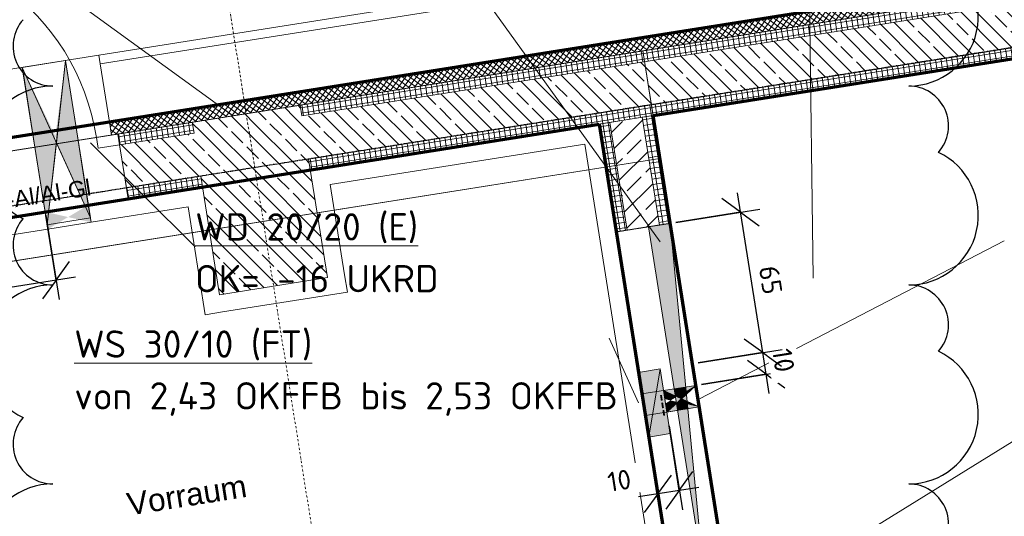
# Model space of a CAD drawing. Header units: millimetres. Extents: x 1523 to 75153, y -41886 to 10268.
# Tile 48 of 54: x 57420 to 61931, y -10443 to -8168. Entities that reach past the tile are written whole.
import ezdxf

# ---------------------------------------------------------------- set-up
doc = ezdxf.new("R2010")
doc.units = ezdxf.units.MM
for name, pattern in [('CAx_nichtHalbton', [20001.0584, 10000, -0.5292, 10000, -0.5292]), ('IMPORT-STRICHPUNKT _7_', [20, 10, -5, 0, -5]), ('Rasterlinie', [22.225, 12.7, -3.175, 3.175, -3.175]), ('Verdeckt 2x', [3.572, 2.3813, -1.1907])]:
    doc.linetypes.add(name, pattern=pattern)
for name, color, linetype, lineweight, true_color in [('20 A--Bodenplatte', 7, 'Continuous', 13, 0x656565), ('90 A--Achsraster _1_50_', 7, 'IMPORT-STRICHPUNKT _7_', 13, 0x656565), ('AD', 1, 'Continuous', 13, 0xff0000), ('G-____-REVC-OTLN', 1, 'Continuous', 25, 0xff0000), ('Neubau_10 A--Fassade Tiefgarage', 7, 'Continuous', 13, 0x656565), ('Neubau_10 A--Stütze', 7, 'Continuous', 13, 0x656565), ('Neubau_10 A--Wand außen _tragend_', 7, 'Continuous', 13, 0x656565), ('Neubau_10 A--Wand innen _tragend_', 7, 'Continuous', 13, 0x656565), ('Neubau_10 VSI--Wärmeschutz _veritkal_', 7, 'Continuous', 13, 0x656565), ('Neubau_20 A--Bodenplatte', 7, 'Continuous', 13, 0x656565), ('Neubau_20 A--Gründungsbelag', 7, 'Continuous', 13, 0x656565), ('Neubau_80 A--Raum', 7, 'Continuous', 13, 0x656565), ('Xref_706_5_--_ÜP_-1_000_16_Übersichtsplan UG_IFC 2025_01_13_dwg', 7, 'Continuous', 13, 0x767676), ('XX', 7, 'Continuous', 18, 0x804040)]:
    doc.layers.add(name, color=color, linetype=linetype, lineweight=lineweight, true_color=true_color)
for name, color, linetype, lineweight in [('AD_Detail', 7, 'Continuous', 13), ('Ax-50_BM-Bem', 7, 'Continuous', 9), ('Ax_BM-Bem', 7, 'Continuous', 9), ('GB_HLS-OBJ', 7, 'Continuous', 18), ('M-EQPM-___-IDEN', 7, 'Continuous', 9), ('S-GRID-____-OTLN', 7, 'Continuous', 9), ('Text', 7, 'Continuous', 9)]:
    doc.layers.add(name, color=color, linetype=linetype, lineweight=lineweight)
doc.styles.add('Arial', font='arial.ttf', dxfattribs={"height": 75})
doc.styles.add('Arial_B', font='txt', dxfattribs={"height": 103.174603})
doc.styles.add('ISOCPEUR', font='isocpeur.ttf', dxfattribs={"height": 125})
doc.styles.add('ISOCPEUR_2', font='isocpeur.ttf', dxfattribs={"height": 90})
doc.dimstyles.new('KI_1_8_mm_Isocpeur__cm_m__Aufrundung_auf_5_mm_ELT_Gesamtbemaßung', dxfattribs={"dimscale": 304.8, "dimtxt": 89.638306, "dimasz": 0.492126, "dimexe": 0.295276, "dimexo": 0.0625, "dimgap": 0.049213, "dimtad": 1, "dimlfac": 0.001, "dimrnd": 0.005, "dimzin": 0, "dimdsep": 46, "dimtxsty": 'ISOCPEUR_2', "dimblk1": 'OBLIQUE', "dimblk2": 'OBLIQUE', "dimsah": 1, "dimcen": 0.09, "dimdle": 0.295276, "dimadec": 0, "dimazin": 0, "dimtfac": 1, "dimtdec": 4, "dimtix": 1, "dimtmove": 0, "dimatfit": 3, "dimfxl": 0.984252, "dimfxlon": 1, "dimtvp": 1, "dimtfill": 1, "dimtolj": 1, "dimtzin": 0, "dimlwd": 25, "dimlwe": 25, "dimarcsym": 2})
doc.dimstyles.new('KI_1_8_mm_Isocpeur__cm_m__Aufrundung_auf_5_mm_ELT_Gesamtbemaßung_1', dxfattribs={"dimscale": 304.8, "dimtxt": 89.638306, "dimasz": 0.492126, "dimexe": 0.295276, "dimexo": 0.0625, "dimgap": 0.049213, "dimtad": 1, "dimdec": 1, "dimlfac": 0.1, "dimrnd": 0.5, "dimdsep": 46, "dimtxsty": 'ISOCPEUR_2', "dimblk1": 'OBLIQUE', "dimblk2": 'OBLIQUE', "dimsah": 1, "dimcen": 0.09, "dimdle": 0.295276, "dimadec": 0, "dimazin": 0, "dimtfac": 1, "dimtdec": 4, "dimtix": 1, "dimtmove": 0, "dimatfit": 3, "dimfxl": 0.984252, "dimfxlon": 1, "dimtvp": 1, "dimtfill": 1, "dimtolj": 1, "dimtzin": 0, "dimlwd": 25, "dimlwe": 25, "dimarcsym": 2})
doc.dimstyles.new('KI_1_8_mm_Isocpeur__cm_m__Aufrundung_auf_5_mm_ELT_Gesamtbemaßung_2', dxfattribs={"dimscale": 304.8, "dimtxt": 89.638306, "dimasz": 0.492126, "dimexe": 0.295276, "dimexo": 0.0625, "dimgap": 0.049213, "dimtad": 1, "dimdec": 1, "dimlfac": 0.1, "dimrnd": 0.5, "dimdsep": 46, "dimtxsty": 'ISOCPEUR_2', "dimblk1": 'OBLIQUE', "dimblk2": 'OBLIQUE', "dimsah": 1, "dimcen": 0.09, "dimdle": 0.295276, "dimadec": 0, "dimazin": 0, "dimtfac": 1, "dimtdec": 4, "dimtix": 1, "dimtmove": 2, "dimatfit": 3, "dimfxl": 0.984252, "dimfxlon": 1, "dimtvp": 1, "dimtfill": 1, "dimtolj": 1, "dimtzin": 0, "dimlwd": 25, "dimlwe": 25, "dimarcsym": 2})
pattern_1 = [(5.336, (0, 0), (-2.324905, 24.891662), []), (95.336, (0, 0), (24.891662, 2.324905), [])]
pattern_2 = [(221.336, (0, 0), (-99.07104, 112.6274), []), (221.336, (33.02, -37.54), (-99.07104, 112.6274), []), (221.336, (66.05, -75.08), (-99.07104, 112.6274), [75, -25])]
pattern_3 = [(275.336, (0, 0), (24.891662, 2.324905), []), (5.336, (0, 0), (-2.324905, 24.891662), [])]

# ---------------------------------------------------------------- blocks, each defined once
blk = doc.blocks.new('SuD_WD_RB Allgemein - SuD_WD_RB Allgemein-38442418-SuD_-1UG gesamt Plot  - Blatt 2')
at = {"layer": 'AD', "lineweight": 18}
blk.add_hatch(color=256, dxfattribs=at).paths.add_polyline_path([(0, -100), (-365, 0), (-730, -100)])
at = {"layer": 'AD_Detail', "lineweight": 18, "true_color": 0xff0000}
blk.add_hatch(color=1, dxfattribs=at).paths.add_polyline_path([(0, 100), (-730, 100), (-365, 0)])
at = {"layer": 'AD', "color": 7}
for p, q in [((-730, -100), (0, 100)), ((-730, 100), (0, -100)), ((-730, -100), (-730, 100)), ((-730, 100), (0, 100)), ((0, 100), (0, -100)), ((0, -100), (-730, -100))]:
    blk.add_line(p, q, dxfattribs=at)
at = {"layer": 'AD_Detail'}
for p, q in [((0, 100), (-730, 100)), ((-730, 100), (-365, 0)), ((-365, 0), (0, 100)), ((-365, 0), (-730, -100)), ((0, -100), (-365, 0)), ((-730, -100), (0, -100))]:
    blk.add_line(p, q, dxfattribs=at)
blk = doc.blocks.new('SuD_WS_RB Allgemein - SuD_WS_RB Allgemein-38943194-SuD_-1UG gesamt Plot  - Blatt 2')
at = {"layer": 'AD', "lineweight": 18}
blk.add_hatch(color=256, dxfattribs=at).paths.add_polyline_path([(0, 150), (-100, 150), (-100, -150)])
at = {"layer": 'AD', "color": 7}
for p, q in [((-100, -150), (0, 150)), ((-100, -150), (-100, 150)), ((-100, 150), (0, 150)), ((0, 150), (0, -150)), ((0, -150), (-100, -150))]:
    blk.add_line(p, q, dxfattribs=at)
at = {"layer": 'AD_Detail'}
for p, q in [((0, 150), (-100, 150)), ((-100, 150), (-100, -150)), ((-100, -150), (0, 150))]:
    blk.add_line(p, q, dxfattribs=at)
blk = doc.blocks.new('SuD_KBZ-W_RB Allgemein - SuD_KBZ-W_RB Allgemein-38442841-SuD_-1UG gesamt Plot  - Blatt 2')
at = {"layer": 'AD', "lineweight": 18, "true_color": 0xffa042, "transparency": 33554560}
for points in [[(-100, -50), (-53.2, -50), (-51.1, -15.9), (-75, 0), (-100, -16.7)], [(0, -50), (0, -50), (-51.1, -15.9), (-51.9, -29.2), (-14.9, -44)]]:
    blk.add_hatch(color=21, dxfattribs=at).paths.add_polyline_path(points)
at = {"layer": 'AD_Detail', "lineweight": 18, "true_color": 0xffa042, "transparency": 33554560}
for points in [[(-75, 0), (-49, 17.3), (-47, 50), (-100, 50), (-100, 16.7)], [(-49, 17.3), (0, 50), (-48.2, 30.7)]]:
    blk.add_hatch(color=21, dxfattribs=at).paths.add_polyline_path(points)
at = {"layer": 'AD', "color": 7}
for p, q in [((-150, -50), (0, 50)), ((-150, 50), (0, -50)), ((-150, -50), (-150, 50)), ((-150, 50), (0, 50)), ((0, 50), (0, -50)), ((0, -50), (-150, -50))]:
    blk.add_line(p, q, dxfattribs=at)
at = {"layer": 'AD_Detail'}
for p, q in [((0, 50), (-150, 50)), ((-150, 50), (-75, 0)), ((-75, 0), (0, 50)), ((-75, 0), (-150, -50)), ((0, -50), (-75, 0)), ((-150, -50), (0, -50))]:
    blk.add_line(p, q, dxfattribs=at)
blk = doc.blocks.new('SuD_WS_RB Allgemein - SuD_WS_RB Allgemein-42519884-SuD_-1UG gesamt Plot  - Blatt 2')
at = {"layer": 'AD', "lineweight": 18}
h = blk.add_hatch(color=256, dxfattribs=at)
h.paths.add_polyline_path([(-100, -800), (-53.2, -51.4), (-100, -51.4), (-100, -234.1)])
h.paths.add_polyline_path([(-100, -18), (-75, -1.4), (-100, 15.3), (-100, 2.6)])
h.paths.add_polyline_path([(-51.1, -17.3), (-49, 16), (-75, -1.4)])
h.paths.add_polyline_path([(-100, 48.6), (-47, 48.6), (0, 800), (-100, 800), (-100, 64.5)])
at = {"layer": 'AD', "color": 7}
for p, q in [((-100, -800), (0, 800)), ((-100, -800), (-100, 800)), ((-100, 800), (0, 800)), ((0, 800), (0, -800)), ((0, -800), (-100, -800))]:
    blk.add_line(p, q, dxfattribs=at)
at = {"layer": 'AD_Detail'}
for p, q in [((0, 800), (-100, 800)), ((-100, 800), (-100, -800)), ((-100, -800), (0, 800))]:
    blk.add_line(p, q, dxfattribs=at)
blk = doc.blocks.new('Xref_706_5_--_ÜP_-1_000_11_Übersichtsplan UG_IFC 2024_09_30_dwg_Teleskopdoppeltür 27_2-41959656-SuD_-1UG gesamt Plot  - Blatt 2')
at = {"layer": 'Neubau_10 A--Wand innen _tragend_', "color": 9, "true_color": 0xcbcbcb, "flags": 128}
blk.add_lwpolyline([(800, -250), (800, -200), (800, -50), (800, 0), (-800, 0), (-800, -50), (-800, -200), (-800, -250)], close=True, dxfattribs=at)
blk = doc.blocks.new('Xref_706_5_--_ÜP_-1_000_11_Übersichtsplan UG_IFC 2024_09_30_dwg_Eingang 02 1-Fl 27-41960547-SuD_-1UG gesamt Plot  - Blatt 2')
at = {"layer": 'Neubau_10 A--Wand außen _tragend_', "color": 9, "true_color": 0xcbcbcb}
blk.add_line((530, 0), (530, 1060), dxfattribs=at)
at = {"layer": 'Neubau_10 A--Wand außen _tragend_', "color": 9, "true_color": 0xcbcbcb, "flags": 128}
for points in [[(-630, -50), (-530, -50), (-530, -40), (-530, 0), (-630, 0), (-630, -50), (-630, 0), (-630, -50), (-630, -250), (-630, -300)], [(630, -50), (530, -50), (530, -40), (530, 0), (630, 0), (630, -50), (630, 0), (630, -50), (630, -250), (630, -300)]]:
    blk.add_lwpolyline(points, dxfattribs=at)
at = {"layer": 'Neubau_10 A--Wand außen _tragend_', "color": 9, "true_color": 0xcbcbcb}
blk.add_arc((530, 0), 1060, 90, 180, dxfattribs=at)
blk = doc.blocks.new('Xref_706_5_--_ÜP_-1_000_11_Übersichtsplan UG_IFC 2024_09_30_dwg_Standard-Rastermarker_7-41960560-SuD_-1UG gesamt Plot  - Blatt 2')
at = {"layer": '90 A--Achsraster _1_50_', "color": 9, "true_color": 0xcbcbcb}
blk.add_line((38626.4, 0), (93805.6, 0), dxfattribs=at)
blk = doc.blocks.new('Xref_706_5_--_ÜP_-1_000_11_Übersichtsplan UG_IFC 2024_09_30_dwg_Standard-Rastermarker_12-V5-SuD_-1UG gesamt Plot  - Blatt 2')
at = {"layer": '90 A--Achsraster _1_50_', "color": 9, "true_color": 0xcbcbcb}
blk.add_line((0, 0), (28500, 0), dxfattribs=at)
blk = doc.blocks.new('Xref_706_5_--_ÜP_-1_000_16_Übersichtsplan UG_IFC 2025_01_13_dwg-35469238-SuD_-1UG gesamt Plot  - Blatt 2')
at = {"layer": 'Neubau_10 A--Fassade Tiefgarage', "true_color": 0xcbcbcb}
h = blk.add_hatch(dxfattribs=at)
h.set_pattern_fill('FP_9', color=9, style=0, pattern_type=2)
h.set_pattern_definition([(320.336, (0, 0), (12.765685, 15.396015), []), (50.336, (0, 0), (-15.396015, 12.765685), [])])
h.paths.add_polyline_path([(6592, -31777.2), (5748, -22740.8), (5688.2, -22746.4), (6567.5, -32160), (6580.4, -31958.9)])
h.paths.add_polyline_path([(6644.1, -32334.1), (6592, -31777.2), (6567.5, -32160), (6584.3, -32339.7), (6634.7, -32335)])
at = {"layer": 'Neubau_10 A--Stütze', "true_color": 0xcbcbcb}
h = blk.add_hatch(dxfattribs=at)
h.set_pattern_fill('FP_6', color=9, style=0, pattern_type=2)
h.set_pattern_definition(pattern_2)
h.paths.add_polyline_path([(7405.7, -31886.3), (7359.2, -31388.5), (6811.6, -31439.7), (6858.1, -31937.5), (6912.5, -31932.4)])
h = blk.add_hatch(dxfattribs=at)
h.set_pattern_fill('FP_6', color=9, style=0, pattern_type=2)
h.set_pattern_definition(pattern_2)
h.paths.add_polyline_path([(6834.8, -31688.6), (6811.6, -31439.7), (6612.5, -31458.3), (6635.7, -31707.2), (6795.4, -31692.3)])
h = blk.add_hatch(dxfattribs=at)
h.set_pattern_fill('FP_6', color=9, style=0, pattern_type=2)
h.set_pattern_definition(pattern_2)
h.paths.add_polyline_path([(6659, -31956.1), (6612.5, -31458.3), (6562.7, -31462.9), (6609.2, -31960.7), (6619.5, -31959.8)])
h = blk.add_hatch(dxfattribs=at)
h.set_pattern_fill('FP_6', color=9, style=0, pattern_type=2)
h.set_pattern_definition(pattern_2)
h.paths.add_polyline_path([(6858.1, -31937.5), (6834.8, -31688.6), (6635.7, -31707.2), (6659, -31956.1), (6818.7, -31941.2)])
at = {"layer": 'Neubau_10 A--Wand außen _tragend_', "true_color": 0xcbcbcb}
h = blk.add_hatch(dxfattribs=at)
h.set_pattern_fill('FP_5', color=9, style=0, pattern_type=2)
h.set_pattern_definition(pattern_3)
h.paths.add_polyline_path([(6609.5, -31426.7), (6167, -26689), (6117.2, -26693.7), (6559, -31423.5)])
h.paths.add_polyline_path([(6612.5, -31458.3), (6609.5, -31426.7), (6559, -31423.5), (6562.7, -31462.9)])
h = blk.add_hatch(dxfattribs=at)
h.set_pattern_fill('FP_6', color=9, style=0, pattern_type=2)
h.set_pattern_definition(pattern_2)
h.paths.add_polyline_path([(6811.6, -31439.7), (6366.1, -26670.4), (6167, -26689), (6612.5, -31458.3), (6700.7, -31450)])
h = blk.add_hatch(dxfattribs=at)
h.set_pattern_fill('FP_5', color=9, style=0, pattern_type=2)
h.set_pattern_definition(pattern_3)
h.paths.add_polyline_path([(6861.4, -31435), (6416.6, -26673.6), (6366.1, -26670.4), (6811.6, -31439.7), (6851, -31436)])
h.paths.add_polyline_path([(6416.6, -26673.6), (6415.9, -26665.8), (6366.1, -26670.4), (6415.4, -26673.6)])
h = blk.add_hatch(dxfattribs=at)
h.set_pattern_fill('FP_6', color=9, style=0, pattern_type=2)
h.set_pattern_definition(pattern_2)
h.paths.add_polyline_path([(6890.2, -32281), (6858.1, -31937.5), (6659, -31956.1), (6691, -32299.6), (6835.8, -32286.1)])
h = blk.add_hatch(dxfattribs=at)
h.set_pattern_fill('FP_5', color=9, style=0, pattern_type=2)
h.set_pattern_definition(pattern_3)
h.paths.add_polyline_path([(6940, -32276.3), (6907.9, -31932.8), (6858.1, -31937.5), (6890.2, -32281)])
h = blk.add_hatch(dxfattribs=at)
h.set_pattern_fill('FP_5', color=9, style=0, pattern_type=2)
h.set_pattern_definition(pattern_3)
h.paths.add_polyline_path([(6691, -32299.6), (6659, -31956.1), (6609.2, -31960.7), (6641.3, -32304.2), (6646, -32303.8)])
at = {"layer": 'Neubau_10 A--Wand außen _tragend_', "true_color": 0xededed}
h = blk.add_hatch(color=7, dxfattribs=at)
h.paths.add_polyline_path([(7016.9, -32454.9), (6964.4, -32474.7), (7006.3, -32556.4), (7011.6, -32538.5), (7016.3, -32464.3)])
h.paths.add_polyline_path([(7036.8, -32453.1), (7016.9, -32454.9), (7011.6, -32538.5), (7035.9, -32456.1)])
for points in [[(6646.8, -32585.6), (6290.1, -32522.8), (6632.9, -32591.2), (6643, -32587.2)], [(7055.4, -32652.2), (7006.3, -32556.4), (6980.3, -32644.3), (7035.5, -32654.1)], [(6647.6, -32594.2), (6632.9, -32591.2), (6308.7, -32722)]]:
    blk.add_hatch(color=7, dxfattribs=at).paths.add_polyline_path(points)
at = {"layer": 'Neubau_10 A--Wand innen _tragend_', "true_color": 0xededed}
h = blk.add_hatch(color=7, dxfattribs=at)
h.paths.add_polyline_path([(8073, -29875.6), (8068.3, -29825.8), (8035.1, -29828.9), (8059.6, -29859)])
h.paths.add_polyline_path([(8064, -29779.2), (8059, -29726.2), (8043.2, -29779.8)])
h = blk.add_hatch(color=7, dxfattribs=at)
h.paths.add_polyline_path([(8001.9, -29832), (7968.7, -29835.1), (7973.4, -29884.9), (7989.7, -29854.6)])
h.paths.add_polyline_path([(7983.1, -29781.7), (7959.4, -29735.5), (7963.8, -29782.3)])
at = {"layer": 'Neubau_10 A--Wand innen _tragend_', "true_color": 0xcbcbcb}
h = blk.add_hatch(dxfattribs=at)
h.set_pattern_fill('FP_1', color=9, style=0, pattern_type=2)
h.set_pattern_definition(pattern_1)
h.paths.add_polyline_path([(7216, -29855.2), (7211.3, -29805.4), (6713.5, -29851.9), (6718.2, -29901.7), (7208.1, -29855.9)])
h = blk.add_hatch(dxfattribs=at)
h.set_pattern_fill('FP_2', color=9, style=0, pattern_type=2)
h.set_pattern_definition([(131.336, (0, 0), (90.1019, 79.25683), []), (131.336, (-45.05, -39.63), (90.1019, 79.25683), [90, -30])])
h.paths.add_polyline_path([(7229.9, -30004.5), (7216, -29855.2), (6718.2, -29901.7), (6732.1, -30051), (6951.3, -30030.5)])
at = {"layer": 'Neubau_10 A--Wand innen _tragend_', "true_color": 0xededed}
for points in [[(8020.9, -29855.3), (8008.6, -29831.4), (8001.9, -29832), (7973.4, -29884.9), (8013.2, -29881.1), (8020.5, -29856.5)], [(8073, -29875.6), (8035.1, -29828.9), (8028.5, -29829.5), (8020.9, -29855.3), (8033.1, -29879.3)], [(8181.8, -29965.8), (7873.8, -29894.2), (7883.1, -29993.7), (8177.5, -29966.2)]]:
    blk.add_hatch(color=7, dxfattribs=at).paths.add_polyline_path(points)
at = {"layer": 'Neubau_10 A--Wand innen _tragend_', "true_color": 0xcbcbcb}
h = blk.add_hatch(dxfattribs=at)
h.set_pattern_fill('FP_1', color=9, style=0, pattern_type=2)
h.set_pattern_definition(pattern_1)
h.paths.add_polyline_path([(7234.6, -30054.3), (7229.9, -30004.5), (6732.1, -30051), (6736.8, -30100.8), (7226.7, -30055)])
at = {"layer": '20 A--Bodenplatte', "color": 9, "true_color": 0xcbcbcb, "flags": 128}
blk.add_lwpolyline([(5753.4, -17422.3), (6615, -26647.2), (6117.2, -26693.7), (6414.8, -29879.8), (6912.6, -29833.3), (7657.6, -37808.6), (3903.9, -38159.2), (3495.6, -33788.2), (4192.6, -33723.1), (4243.8, -34270.7), (4094.3, -34284.7), (4400.3, -37560.4), (7108.6, -37307.5), (6414.8, -29879.8), (6713.5, -29851.9), (6415.9, -26665.8), (6117.2, -26693.7), (5248.2, -17390)], dxfattribs=at)
at = {"layer": 'Neubau_10 A--Fassade Tiefgarage', "color": 9, "true_color": 0xcbcbcb}
for p, q in [((5419.4, -22771.5), (6315.5, -32364.8)), ((6584.3, -32339.7), (5688.2, -22746.4))]:
    blk.add_line(p, q, dxfattribs=at)
at = {"layer": 'Neubau_10 A--Fassade Tiefgarage', "color": 9, "true_color": 0xcbcbcb, "flags": 128}
for points in [[(5198.2, -20833.6), (5379.6, -22775.2), (5419.4, -22771.5), (5688.2, -22746.4), (5748, -22740.8), (6644.1, -32334.1)], [(5379.6, -22775.2), (6275.7, -32368.5), (6387.3, -33563.3), (6427.1, -33559.6), (6695.9, -33534.5), (6755.7, -33528.9), (6644.1, -32334.1), (6584.3, -32339.7), (6315.5, -32364.8), (6275.7, -32368.5)]]:
    blk.add_lwpolyline(points, dxfattribs=at)
at = {"layer": 'Neubau_10 A--Stütze', "color": 9, "true_color": 0xcbcbcb, "flags": 128}
for points in [[(6858.1, -31937.5), (7405.7, -31886.3), (7359.2, -31388.5), (6811.6, -31439.7)], [(6612.5, -31458.3), (6562.7, -31462.9), (6609.2, -31960.7), (6659, -31956.1)]]:
    blk.add_lwpolyline(points, dxfattribs=at)
at = {"layer": 'Neubau_10 A--Wand außen _tragend_', "color": 9, "true_color": 0xcbcbcb}
for p, q in [((6858.1, -31937.5), (6890.2, -32281)), ((6659, -31956.1), (6691, -32299.6))]:
    blk.add_line(p, q, dxfattribs=at)
at = {"layer": 'Neubau_10 A--Wand außen _tragend_', "color": 9, "true_color": 0xcbcbcb, "flags": 128}
for points in [[(6183.4, -24176.6), (6049.5, -22742.8), (5800.6, -22766.1), (6167, -26689), (6612.5, -31458.3)], [(6861.4, -31435), (6415.9, -26665.8), (6117.2, -26693.7), (6562.7, -31462.9)], [(6366.1, -26670.4), (6415.9, -26665.8), (6366.1, -26670.4), (6811.6, -31439.7)], [(6609.2, -31960.7), (6641.3, -32304.2), (6940, -32276.3), (6907.9, -31932.8)], [(6957.2, -32460.5), (7036.8, -32453.1), (7055.4, -32652.2), (6975.8, -32659.6), (6957.2, -32460.5), (6658.5, -32488.4), (6598.7, -32494), (6329.9, -32519.1), (6290.1, -32522.8)], [(6308.7, -32722), (6348.5, -32718.2), (6617.3, -32693.1), (6677.1, -32687.5), (6975.8, -32659.6)]]:
    blk.add_lwpolyline(points, dxfattribs=at)
at = {"layer": 'Neubau_10 A--Wand innen _tragend_', "color": 9, "true_color": 0xcbcbcb}
for p, q in [((8082.3, -29975.1), (8059, -29726.2)), ((7959.4, -29735.5), (7982.7, -29984.4))]:
    blk.add_line(p, q, dxfattribs=at)
at = {"layer": 'Neubau_10 A--Wand innen _tragend_', "color": 9, "true_color": 0xcbcbcb, "flags": 128}
for points in [[(6718.2, -29901.7), (6713.5, -29851.9), (7211.3, -29805.4), (7234.6, -30054.3), (6736.8, -30100.8), (6732.1, -30051), (7229.9, -30004.5)], [(6732.1, -30051), (6718.2, -29901.7), (7216, -29855.2)], [(8181.8, -29965.8), (8172.5, -29866.3), (7873.8, -29894.2), (7883.1, -29993.7)]]:
    blk.add_lwpolyline(points, dxfattribs=at)
at = {"layer": 'Neubau_10 VSI--Wärmeschutz _veritkal_', "color": 9, "true_color": 0xcbcbcb}
blk.add_line((6907.9, -31932.8), (6957.2, -32460.5), dxfattribs=at)
at = {"layer": 'Neubau_10 VSI--Wärmeschutz _veritkal_', "color": 9, "true_color": 0xcbcbcb, "flags": 128}
for points in [[(11167.5, -29686.9), (6736.8, -30100.8), (6861.4, -31435)], [(7431.4, -31301.4), (7351.8, -31308.9), (6933.6, -31347.9), (6823.8, -30173), (11174.9, -29766.6), (11167.5, -29686.9), (11387.9, -32046.7)], [(7036.8, -32453.1), (6995, -32005.1), (7492.8, -31958.6), (7485.4, -31878.9), (7431.4, -31301.4)], [(6975.8, -32659.6), (7068.8, -33655.3), (7148.4, -33647.9), (7055.4, -32652.2)]]:
    blk.add_lwpolyline(points, dxfattribs=at)
at = {"layer": 'Neubau_20 A--Bodenplatte', "color": 9, "true_color": 0xcbcbcb, "flags": 128}
for points in [[(7913.2, -49147), (7868.2, -48666.1), (7789.2, -47819.7), (7672.6, -46571.1), (7971.3, -46543.2), (7688.5, -43516.4), (7389.8, -43544.3), (6809.9, -37335.4), (7108.6, -37307.5), (6516.7, -30970.6), (6437.6, -30124.3), (5248.2, -17390)], [(4491.3, -33695.2), (4509.9, -33894.3), (7267.9, -33636.7), (6912.6, -29833.3), (6713.5, -29851.9), (6415.9, -26665.8), (6615, -26647.2), (5753.4, -17422.3)]]:
    blk.add_lwpolyline(points, dxfattribs=at)
blk.add_lwpolyline([(9202.7, -29619.4), (6713.5, -29851.9), (6415.9, -26665.8), (8905.1, -26433.3)], close=True, dxfattribs=at)
at = {"layer": 'Neubau_20 A--Gründungsbelag', "color": 9, "true_color": 0xcbcbcb, "flags": 128}
for points in [[(6206.6, -24425.5), (6392.6, -26416.8), (10823.4, -26003), (10766.2, -25390.6), (11015.1, -25367.4), (11107.2, -26353.1), (10858.2, -26376.4), (10846.6, -26251.9), (9154, -26410), (9451.6, -29596.1), (11144.2, -29438), (10975.4, -27630.9), (11224.3, -27607.6), (11619.6, -31839.2), (11370.7, -31862.5), (11167.5, -29686.9), (8877.4, -29900.9), (7284.4, -30049.7), (6736.8, -30100.8), (7068.8, -33655.3)], [(5643.3, -32749), (5657.2, -32898.3), (4903.6, -33807.2), (4734.2, -31995.2), (5643.3, -32749), (5792.6, -32735), (6591.5, -31771.6), (6167.2, -27228.8), (4305.3, -27402.7), (3876.3, -22810.2)], [(6591.5, -31771.6), (6770.1, -33683.2), (4908.2, -33857.1), (4903.6, -33807.2)]]:
    blk.add_lwpolyline(points, dxfattribs=at)
for name, p, rotation in [('Xref_706_5_--_ÜP_-1_000_11_Übersichtsplan UG_IFC 2024_09_30_dwg_Standard-Rastermarker_7-41960560-SuD_-1UG gesamt Plot  - Blatt 2', (14224.8, -110805.2), 95.33628353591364), ('Xref_706_5_--_ÜP_-1_000_11_Übersichtsplan UG_IFC 2024_09_30_dwg_Standard-Rastermarker_12-V5-SuD_-1UG gesamt Plot  - Blatt 2', (27971, -29714.3), 185.3362835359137), ('Xref_706_5_--_ÜP_-1_000_11_Übersichtsplan UG_IFC 2024_09_30_dwg_Teleskopdoppeltür 27_2-41959656-SuD_-1UG gesamt Plot  - Blatt 2', (8007.9, -29731), 5.336283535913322)]:
    blk.add_blockref(name, p, dxfattribs=dict(rotation=rotation))
at = {"extrusion": (0, 0, -1), "zscale": -0.9999999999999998, "rotation": 264.6637164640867}
blk.add_blockref('Xref_706_5_--_ÜP_-1_000_11_Übersichtsplan UG_IFC 2024_09_30_dwg_Eingang 02 1-Fl 27-41960547-SuD_-1UG gesamt Plot  - Blatt 2', (-6699.9, -32931.5), dxfattribs=at)
at = {"layer": 'Neubau_10 A--Wand außen _tragend_', "insert": (6924, -33364), "char_height": 75, "width": 1098.18, "attachment_point": 1, "rotation": 95.3363, "line_spacing_factor": 0.941778, "style": 'Arial'}
blk.add_mtext('A-U 017.01-Al/Al-Gl', dxfattribs=at)
at = {"layer": 'Neubau_10 A--Wand innen _tragend_', "insert": (7984.6, -29852.4), "char_height": 75, "width": 123.958, "attachment_point": 1, "rotation": 5.3363, "line_spacing_factor": 0.941778, "style": 'Arial'}
blk.add_mtext('---', dxfattribs=at)
at = {"layer": 'Neubau_80 A--Raum', "insert": (8285.9, -32375.2), "char_height": 103.17, "width": 689.259, "attachment_point": 1, "rotation": 95.3363, "line_spacing_factor": 0.941778, "style": 'Arial_B'}
blk.add_mtext('Vorraum', dxfattribs=at)
blk = doc.blocks.new('DIMBLOCK12-SuD_-1UG gesamt Plot  - Blatt 2')
at = {"layer": 'Ax-50_BM-Bem', "lineweight": 25}
for p, q in [((57539.2, -9065.3), (57600.3, -9450.5)), ((57586.2, -9361.6), (57539.2, -9065.3)), ((57586.2, -9361.6), (57648.5, -9275.8)), ((57675.1, -9347.6), (56509.6, -9532.1)), ((57586.2, -9361.6), (57523.8, -9447.4)), ((56645.4, -9814.4), (56584.4, -9429.2)), ((56598.5, -9518.1), (56660.8, -9432.3)), ((56598.5, -9518.1), (56536.1, -9603.9)), ((56598.5, -9518.1), (56645.4, -9814.4))]:
    blk.add_line(p, q, dxfattribs=at)
at = {"layer": 'Ax-50_BM-Bem', "color": 0, "lineweight": 25, "insert": (56972, -9324.7), "char_height": 90, "width": 242.019, "attachment_point": 1, "rotation": 9, "line_spacing_factor": 1.149209, "style": 'ISOCPEUR_2', "bg_fill": 3, "box_fill_scale": 1.25, "bg_fill_color": 256, "bg_fill_true_color": 13158600, "bg_fill_transparency": 0}
blk.add_mtext('1,00', dxfattribs=at)
blk = doc.blocks.new('_Oblique')
at = {"color": 0, "linetype": 'ByBlock', "lineweight": -2}
blk.add_line((-0.5, -0.5), (0.5, 0.5), dxfattribs=at)
blk = doc.blocks.new('DIMBLOCK21-SuD_-1UG gesamt Plot  - Blatt 2')
at = {"layer": 'Ax-50_BM-Bem', "lineweight": 25}
for p, q in [((60296.2, -10043.7), (60357.2, -10428.9)), ((60343.1, -10340), (60296.2, -10043.7)), ((60395, -10028), (60456, -10413.2)), ((60441.9, -10324.3), (60395, -10028)), ((60441.9, -10324.3), (60504.3, -10238.5)), ((60343.1, -10340), (60405.5, -10254.2)), ((60530.8, -10310.3), (60254.3, -10354.1)), ((60441.9, -10324.3), (60379.6, -10410.2)), ((60343.1, -10340), (60280.8, -10425.8))]:
    blk.add_line(p, q, dxfattribs=at)
at = {"layer": 'Ax-50_BM-Bem', "color": 0, "lineweight": 25, "insert": (60107.3, -10243.1), "char_height": 90, "width": 129.077, "attachment_point": 1, "rotation": 9, "line_spacing_factor": 1.149209, "style": 'ISOCPEUR_2', "bg_fill": 3, "box_fill_scale": 1.25, "bg_fill_color": 256, "bg_fill_true_color": 13158600, "bg_fill_transparency": 0}
blk.add_mtext('10', dxfattribs=at)
blk = doc.blocks.new('DIMBLOCK22-SuD_-1UG gesamt Plot  - Blatt 2')
at = {"layer": 'Ax-50_BM-Bem', "lineweight": 25}
for p, q in [((60824.6, -9693.4), (60738.7, -9631.1)), ((60528.2, -9740.3), (60913.4, -9679.3)), ((60824.6, -9693.4), (60528.2, -9740.3)), ((60854.3, -9881.1), (60824.6, -9693.4)), ((60824.6, -9693.4), (60910.4, -9755.8)), ((60840.2, -9792.2), (60754.4, -9729.8)), ((60543.9, -9839.1), (60929.1, -9778.1)), ((60840.2, -9792.2), (60543.9, -9839.1)), ((60840.2, -9792.2), (60926, -9854.5))]:
    blk.add_line(p, q, dxfattribs=at)
at = {"layer": 'Ax-50_BM-Bem', "color": 0, "lineweight": 25, "insert": (60954.9, -9668.9), "char_height": 90, "width": 129.077, "attachment_point": 1, "rotation": 279, "line_spacing_factor": 1.149209, "style": 'ISOCPEUR_2', "bg_fill": 3, "box_fill_scale": 1.25, "bg_fill_color": 256, "bg_fill_true_color": 13158600, "bg_fill_transparency": 0}
blk.add_mtext('10', dxfattribs=at)
blk = doc.blocks.new('DIMBLOCK23-SuD_-1UG gesamt Plot  - Blatt 2')
at = {"layer": 'Ax-50_BM-Bem', "lineweight": 25}
for p, q in [((60824.6, -9693.4), (60708.6, -8961.1)), ((60722.6, -9050), (60636.8, -8987.6)), ((60426.3, -9096.9), (60811.5, -9035.9)), ((60722.6, -9050), (60426.3, -9096.9)), ((60722.6, -9050), (60808.4, -9112.3)), ((60824.6, -9693.4), (60738.7, -9631.1)), ((60528.2, -9740.3), (60913.4, -9679.3)), ((60824.6, -9693.4), (60528.2, -9740.3)), ((60824.6, -9693.4), (60910.4, -9755.8))]:
    blk.add_line(p, q, dxfattribs=at)
at = {"layer": 'Ax-50_BM-Bem', "color": 0, "lineweight": 25, "insert": (60894.7, -9289), "char_height": 90, "width": 150.589, "attachment_point": 1, "rotation": 279, "line_spacing_factor": 1.149209, "style": 'ISOCPEUR_2', "bg_fill": 3, "box_fill_scale": 1.25, "bg_fill_color": 256, "bg_fill_true_color": 13158600, "bg_fill_transparency": 0}
blk.add_mtext('65', dxfattribs=at)
blk = doc.blocks.new('Family - ___-42520974-SuD_-1UG gesamt Plot  - Blatt 2')
at = {"layer": 'G-____-REVC-OTLN'}
for centre, radius, start, end in [((4994.3, -28918), 319, 353.6681, 148.4594), ((5900.1, -29018.5), 319, 353.6681, 148.4594), ((5492.5, -28973.3), 182.3, 41.8578, 173.6681), ((6805.9, -29119), 319, 353.6681, 148.4594), ((6398.3, -29073.8), 182.3, 41.8578, 173.6681), ((7304.1, -29174.3), 182.3, 41.8578, 173.6681), ((4697.7, -32830.7), 182.3, 221.8578, 353.6681), ((5195.9, -32886), 319, 173.6681, 328.4594), ((5603.5, -32931.2), 182.3, 221.8578, 353.6681), ((6101.6, -32986.5), 319, 173.6681, 328.4594), ((6509.2, -33031.7), 182.3, 221.8578, 353.6681), ((7007.4, -33087), 319, 173.6681, 328.4594)]:
    blk.add_arc(centre, radius, start, end, dxfattribs=at)

msp = doc.modelspace()

# ---------------------------------------------------------------- linework, layer by layer
at = {"layer": 'M-EQPM-___-IDEN'}
for p, q in [((57744.528, -8731.584), (58223.815, -9209.074)), ((60534.006, -9904.397), (61930.951, -9181.315)), ((60254.514, -9923.952), (60120.472, -9627.128)), ((60690.234, -10890.84), (62070.985, -10037.613))]:
    msp.add_line(p, q, dxfattribs=at)
at = {"layer": 'S-GRID-____-OTLN', "linetype": 'Rasterlinie', "lineweight": 25}
msp.add_line((73944.576, -6399.075), (16884.88, -15436.443), dxfattribs=at)
at = {"layer": 'Text', "color": 1, "true_color": 0xff0000}
for p, q in [((61055.322, -9352.423), (61011.419, -6074.906)), ((60353.87, -9185.257), (59472.073, -7962.648))]:
    msp.add_line(p, q, dxfattribs=at)
at = {"layer": 'XX', "color": 7, "linetype": 'CAx_nichtHalbton', "lineweight": 70, "true_color": 0xffffff}
for p, q in [((72664.654, -6287.93), (56492.551, -8849.34)), ((60321.837, -8607.328), (63482.44, -8106.738)), ((60712.923, -11076.549), (60321.837, -8607.328)), ((56548.868, -9204.908), (60074.915, -8646.437)), ((60074.915, -8646.437), (60771.049, -13041.654))]:
    msp.add_line(p, q, dxfattribs=at)
at = {"layer": 'XX', "color": 9, "linetype": 'Verdeckt 2x', "true_color": 0xc0c0c0}
msp.add_line((60153.114, -9140.164), (60400.036, -9101.055), dxfattribs=at)

# ---------------------------------------------------------------- block references
at = {"layer": 'GB_HLS-OBJ'}
for name, p, rotation in [('SuD_WD_RB Allgemein - SuD_WD_RB Allgemein-38442418-SuD_-1UG gesamt Plot  - Blatt 2', (57644.733, -9092.093), 279.0000000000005), ('SuD_WS_RB Allgemein - SuD_WS_RB Allgemein-42519884-SuD_-1UG gesamt Plot  - Blatt 2', (60525.202, -9891.323), 8.999999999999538), ('SuD_WS_RB Allgemein - SuD_WS_RB Allgemein-38943194-SuD_-1UG gesamt Plot  - Blatt 2', (60278.492, -9931.773), 188.9999994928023), ('SuD_KBZ-W_RB Allgemein - SuD_KBZ-W_RB Allgemein-38442841-SuD_-1UG gesamt Plot  - Blatt 2', (60525.414, -9892.665), 8.999999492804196)]:
    msp.add_blockref(name, p, dxfattribs=dict(at, rotation=rotation))
at = {"layer": 'Xref_706_5_--_ÜP_-1_000_16_Übersichtsplan UG_IFC 2025_01_13_dwg', "color": 9, "true_color": 0xcbcbcb, "rotation": 273.6637164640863}
msp.add_blockref('Xref_706_5_--_ÜP_-1_000_16_Übersichtsplan UG_IFC 2025_01_13_dwg-35469238-SuD_-1UG gesamt Plot  - Blatt 2', (89683.72, 0), dxfattribs=at)

# ---------------------------------------------------------------- texts
at = {"layer": 'M-EQPM-___-IDEN', "color": 1, "true_color": 0xff0000, "char_height": 125, "attachment_point": 1, "style": 'ISOCPEUR'}
for s, insert, width in [('\\LWD 20/20 (E)', (58223.815, -9054.712), 1242.61562), ('OK= -16 UKRD', (58223.815, -9291.975), 1306.75062)]:
    msp.add_mtext(s, dxfattribs=dict(at, insert=insert, width=width))

# ---------------------------------------------------------------- next in the draw order: dimensions: what is measured, and where the dimension line sits
at = {"layer": 'Ax_BM-Bem', "lineweight": 25}
for base, p1, p2, angle, dimstyle, override, picture, middle in [((56598.467, -9518.068), (57539.247, -9065.324), (56645.398, -9814.375), 9, 'KI_1_8_mm_Isocpeur__cm_m__Aufrundung_auf_5_mm_ELT_Gesamtbemaßung', {"dimpost": '<>', "dimfxl": 1166.208795}, 'DIMBLOCK12-SuD_-1UG gesamt Plot  - Blatt 2', (57082.936, -9380.588)), ((60824.554, -9693.416), (60543.891, -9839.115), (60528.247, -9740.346), 278.999999, 'KI_1_8_mm_Isocpeur__cm_m__Aufrundung_auf_5_mm_ELT_Gesamtbemaßung_1', {"dimpost": '<>', "dimfxl": 100.000002}, 'DIMBLOCK22-SuD_-1UG gesamt Plot  - Blatt 2', (60891.637, -9733.414))]:
    dim = msp.add_linear_dim(base=base, p1=p1, p2=p2, angle=angle, dimstyle=dimstyle, override=override, dxfattribs=at)
    dim.commit()
    dim.dimension.update_dxf_attribs({"geometry": picture, "text_midpoint": middle})
dim = msp.add_linear_dim(base=(60343.148, -10339.993), p1=(60394.986, -10028.043), p2=(60296.217, -10043.686), angle=8.999999, dimstyle='KI_1_8_mm_Isocpeur__cm_m__Aufrundung_auf_5_mm_ELT_Gesamtbemaßung_2', override={"dimpost": '<>', "dimfxl": 100}, dxfattribs=at)
dim.commit()
dim.dimension.update_dxf_attribs({"geometry": 'DIMBLOCK21-SuD_-1UG gesamt Plot  - Blatt 2', "text_midpoint": (60180.389, -10292.285), "dimtype": 160, "text_rotation": 8.999999})

# ---------------------------------------------------------------- next in the draw order: texts
at = {"layer": 'M-EQPM-___-IDEN', "color": 1, "true_color": 0xff0000, "char_height": 125, "attachment_point": 1, "style": 'ISOCPEUR'}
for s, insert, width in [('\\LWS 30/10 (FT)', (57669.472, -9591.515), 1330.80125), ('von 2,43 OKFFB bis 2,53 OKFFB', (57669.472, -9828.779), 2966.24375)]:
    msp.add_mtext(s, dxfattribs=dict(at, insert=insert, width=width))

# ---------------------------------------------------------------- next in the draw order: dimensions: what is measured, and where the dimension line sits
at = {"layer": 'Ax_BM-Bem', "lineweight": 25}
dim = msp.add_linear_dim(base=(60722.64, -9049.96), p1=(60528.247, -9740.346), p2=(60426.334, -9096.89), angle=278.999999, dimstyle='KI_1_8_mm_Isocpeur__cm_m__Aufrundung_auf_5_mm_ELT_Gesamtbemaßung_1', override={"dimpost": '<>', "dimfxl": 651.477095}, dxfattribs=at)
dim.commit()
dim.dimension.update_dxf_attribs({"geometry": 'DIMBLOCK23-SuD_-1UG gesamt Plot  - Blatt 2', "text_midpoint": (60832.858, -9362.302)})

# ---------------------------------------------------------------- next in the draw order: block references
at = {"layer": 'G-____-REVC-OTLN', "rotation": 276.3318582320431}
msp.add_blockref('Family - ___-42520974-SuD_-1UG gesamt Plot  - Blatt 2', (89683.72, 0), dxfattribs=at)

doc.saveas('drawing.dxf')
